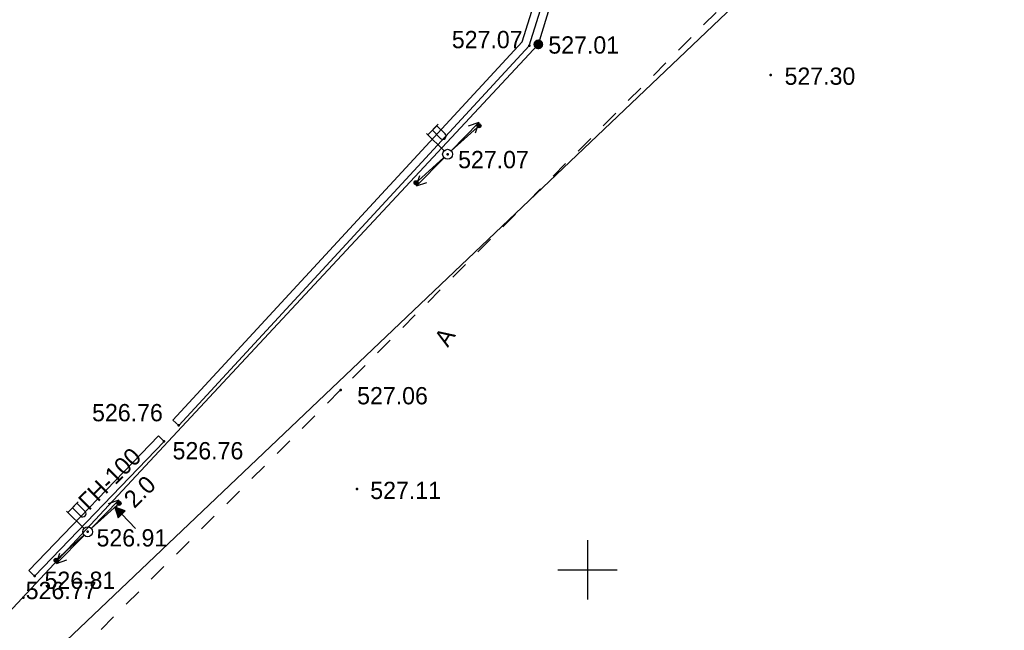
# Model space of a CAD drawing. Header units: millimetres. Extents: x 767170 to 66149698, y -983507 to 2493658.
# Tile 222 of 226: x 2938358 to 2988180, y -662795 to -631878. Entities that reach past the tile are written whole.
import ezdxf

# ---------------------------------------------------------------- set-up
doc = ezdxf.new("R2010")
doc.units = ezdxf.units.MM
doc.linetypes.add('Д_ТРОТ_ТРУБА', pattern=[3, 1.5, -1.5])
doc.linetypes.add('ДОРОГИ_СТРОЯЩ', pattern=[9, 8, -1])
for name, color, linetype in [('(001) Сетка', 92, 'Continuous'), ('(004) Точки рельефа', 7, 'Continuous'), ('(004a) Точки рельефа (отк.)', 7, 'Continuous'), ('(013) Газ', 30, 'ИК_Газопровод -------г--------'), ('(022) Возд. Линии', 7, 'Continuous'), ('(025) Дорога', 7, 'Continuous'), ('(040) Ограда', 7, 'Continuous')]:
    doc.layers.add(name, color=color, linetype=linetype)
doc.layers.add('ВВГ 3х2.5', color=5, linetype='Continuous', lineweight=40)
doc.styles.add('BM-431', font='txt')
doc.styles.add('D-431', font='txt')
doc.styles.get("Standard").update_dxf_attribs({"font": 'isocpeui.ttf'})
doc.linetypes.add('GAZ_VOZDUSH', pattern='A,1,-2,["~",Standard,S=3,R=0,X=-1.5,Y=-1.5],-1,10', length=14)
doc.linetypes.add('ИК_Газопровод -------г--------', pattern='A,9,-0.6,["Г",Standard,S=1.2,R=0,X=0,Y=-0.6],-1.2', length=10.8)
doc.linetypes.add('ОГРАДА_БЕТ', pattern='A,4,["|",Standard,S=0.8,R=0,X=0,Y=-0.8],4', length=8)

# ---------------------------------------------------------------- blocks, each defined once
blk = doc.blocks.new('Setka')
at = {"layer": '(001) Сетка'}
for p, q in [((0, 1.5), (0, -1.5)), ((-1.5, 0), (1.5, 0))]:
    blk.add_line(p, q, dxfattribs=at)
blk = doc.blocks.new('f-flat-7-flat-1')
at = {"layer": '(022) Возд. Линии'}
for points in [[(-1, 0.98), (-0.475, 1.516)], [(-0.179, 0.175), (-1.071, 1.05)]]:
    blk.add_lwpolyline(points, dxfattribs=at)
blk.add_lwpolyline([(-0.123, 0.803), (-0.123, 0.803, 0.414214), (-0.125, 1.033), (-0.545, 1.444), (-0.772, 1.212), (-0.353, 0.801, 0.414214)], format="xyb", close=True, dxfattribs=at)
blk.add_circle((0, 0), 0.25, dxfattribs=at)
blk = doc.blocks.new('S1-flat-8-flat-1')
at = {"layer": '(022) Возд. Линии'}
for p, q in [((0, 0), (-1.4, -1.428)), ((-1.4, -1.428), (-1.229, -0.896)), ((-1.4, -1.428), (-0.872, -1.246))]:
    blk.add_line(p, q, dxfattribs=at)
blk = doc.blocks.new('S2-flat-8-flat-1')
at = {"layer": '(022) Возд. Линии'}
for p, q in [((0, 0), (1.4, 1.428)), ((1.4, 1.428), (0.872, 1.246)), ((1.4, 1.428), (1.229, 0.896))]:
    blk.add_line(p, q, dxfattribs=at)
blk = doc.blocks.new('s3-flat-13-flat-1')
at = {"layer": '(022) Возд. Линии'}
h = blk.add_hatch(dxfattribs=at)
h.set_pattern_fill('ACET-2D-ACET-2D-ANSI31', color=256, scale=0.01, angle=42.107, style=0)
h.set_pattern_definition([(87.10704536, (-32343.111473, -79671.210726), (-0.031709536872, 0.001602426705), [])])
edge = h.paths.add_edge_path()
edge.add_arc((1.41, 1.274), 0.1, 0, 360)
blk.add_lwpolyline([(0, 0), (1.484, 1.341)], dxfattribs=at)
blk.add_circle((1.41, 1.274), 0.1, dxfattribs=at)
blk = doc.blocks.new('s4-flat-13-flat-1')
at = {"layer": '(022) Возд. Линии'}
h = blk.add_hatch(dxfattribs=at)
h.set_pattern_fill('ACET-2D-ACET-2D-ANSI31', color=256, scale=0.01, angle=222.107, style=0)
h.set_pattern_definition([(267.10704536, (-32342.741527, -79670.87637), (0.031709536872, -0.001602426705), [])])
edge = h.paths.add_edge_path()
edge.add_arc((-1.41, -1.274), 0.1, 0, 360)
blk.add_lwpolyline([(0, 0), (-1.484, -1.341)], dxfattribs=at)
blk.add_circle((-1.41, -1.274), 0.1, dxfattribs=at)
blk = doc.blocks.new('prov-s-flat-10-flat-1')
at = {"layer": '(022) Возд. Линии'}
for name, p in [('s3-flat-13-flat-1', (0.184, 0.166)), ('s4-flat-13-flat-1', (-0.186, -0.168))]:
    blk.add_blockref(name, p, dxfattribs=at)
blk = doc.blocks.new('s3-flat-15')
at = {"layer": '(022) Возд. Линии'}
h = blk.add_hatch(dxfattribs=at)
h.set_pattern_fill('ACET-2D-ANSI31', color=256, scale=0.01, angle=42.107, style=0)
h.set_pattern_definition([(87.10704536, (-32324.896473, -79652.092726), (-0.031709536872, 0.001602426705), [])])
edge = h.paths.add_edge_path()
edge.add_arc((1.41, 1.274), 0.1, 0, 360)
blk.add_lwpolyline([(0, 0), (1.484, 1.341)], dxfattribs=at)
blk.add_circle((1.41, 1.274), 0.1, dxfattribs=at)
blk = doc.blocks.new('s4-flat-15')
at = {"layer": '(022) Возд. Линии'}
h = blk.add_hatch(dxfattribs=at)
h.set_pattern_fill('ACET-2D-ANSI31', color=256, scale=0.01, angle=222.107, style=0)
h.set_pattern_definition([(267.10704536, (-32324.526527, -79651.75837), (0.031709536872, -0.001602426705), [])])
edge = h.paths.add_edge_path()
edge.add_arc((-1.41, -1.274), 0.1, 0, 360)
blk.add_lwpolyline([(0, 0), (-1.484, -1.341)], dxfattribs=at)
blk.add_circle((-1.41, -1.274), 0.1, dxfattribs=at)
blk = doc.blocks.new('prov-s-flat-11')
at = {"layer": '(022) Возд. Линии'}
for name, p in [('s3-flat-15', (0.184, 0.166)), ('s4-flat-15', (-0.186, -0.168))]:
    blk.add_blockref(name, p, dxfattribs=at)
blk = doc.blocks.new('S2-flat-10')
at = {"layer": '(022) Возд. Линии'}
for p, q in [((0, 0), (1.4, 1.428)), ((1.4, 1.428), (0.872, 1.246)), ((1.4, 1.428), (1.229, 0.896))]:
    blk.add_line(p, q, dxfattribs=at)
blk = doc.blocks.new('S1-flat-10')
at = {"layer": '(022) Возд. Линии'}
for p, q in [((0, 0), (-1.4, -1.428)), ((-1.4, -1.428), (-1.229, -0.896)), ((-1.4, -1.428), (-0.872, -1.246))]:
    blk.add_line(p, q, dxfattribs=at)
blk = doc.blocks.new('f-flat-9')
at = {"layer": '(022) Возд. Линии'}
for points in [[(-1, 0.98), (-0.475, 1.516)], [(-0.179, 0.175), (-1.071, 1.05)]]:
    blk.add_lwpolyline(points, dxfattribs=at)
blk.add_lwpolyline([(-0.123, 0.803), (-0.123, 0.803, 0.414214), (-0.125, 1.033), (-0.545, 1.444), (-0.772, 1.212), (-0.353, 0.801, 0.414214)], format="xyb", close=True, dxfattribs=at)
blk.add_circle((0, 0), 0.25, dxfattribs=at)
blk = doc.blocks.new('wef-flat-6')
at = {"layer": '(025) Дорога', "linetype": 'Д_ТРОТ_ТРУБА'}
blk.add_hatch(color=0, dxfattribs=at).paths.add_polyline_path([(-1754815.989, -1398303.214), (-1754815.633, -1398302.864), (-1754816.161, -1398302.682)])
at = {"layer": '(022) Возд. Линии', "color": 0}
for points in [[(-1754816.161, -1398302.682), (-1754815.989, -1398303.214)], [(-1754815.11, -1398303.752), (-1754815.811, -1398303.039)]]:
    blk.add_lwpolyline(points, dxfattribs=at)
at = {"layer": '(025) Дорога', "color": 0, "linetype": 'Д_ТРОТ_ТРУБА'}
blk.add_lwpolyline([(-1754815.989, -1398303.214), (-1754815.633, -1398302.864), (-1754816.161, -1398302.682), (-1754815.989, -1398303.214)], close=True, dxfattribs=at)
blk.add_lwpolyline([(-1754815.989, -1398303.214), (-1754815.633, -1398302.864)], dxfattribs=at)
blk = doc.blocks.new('A$C05d28b1e')
at = {"layer": '(013) Газ', "linetype": 'ByBlock'}
h = blk.add_hatch(color=0, dxfattribs=at)
edge = h.paths.add_edge_path()
edge.add_arc((31852, -35564), 250, 0, 360)
at = {"layer": '(004) Точки рельефа', "color": 7, "linetype": 'ByBlock', "lineweight": -2}
for p in [(31852, -35564), (43609, -37106), (27262, -41125), (21855, -53057), (13656, -54857), (12914, -55667), (22677, -58069), (9047, -60243), (6362, -62481)]:
    blk.add_point(p, dxfattribs=at)
at = {"layer": '(004a) Точки рельефа (отк.)', "color": 7, "linetype": 'ByBlock', "lineweight": -2}
for p in [(31392, -35637), (5788, -63569)]:
    blk.add_point(p, dxfattribs=at)
at = {"layer": '(013) Газ', "linetype": 'GAZ_VOZDUSH', "ltscale": 600, "flags": 128}
blk.add_lwpolyline([(139039, 153682), (138885, 152734), (135454, 145357), (130316, 142546), (115842, 109039), (104824, 79051), (99727, 68744), (82201, 34139), (52809, 3628), (56082, -3749), (32593, -24350), (33828, -29046), (31852, -35564), (-6995, -77251), (-10648, -79274), (-22017, -90450), (-29954, -94459), (-74554, -132816), (-76953, -135094)], dxfattribs=at)
at = {"layer": '(025) Дорога', "linetype": 'Д_ТРОТ_ТРУБА', "ltscale": 600, "flags": 128}
blk.add_lwpolyline([(150815, 142076), (135921, 113311), (125552, 93370), (117383, 77821), (104208, 56333), (99627, 49152), (88708, 25275), (72217, 300), (60109, -13961), (40976, -33812), (21855, -53057), (7525, -67385), (-21145, -96032), (-41237, -115998), (-56020, -131074), (-73097, -148290), (-76079, -151266)], dxfattribs=at)
at = {"layer": '(040) Ограда', "linetype": 'ОГРАДА_БЕТ', "ltscale": 600, "flags": 128}
for points in [[(13362, -54586), (31037, -35432), (33051, -28987), (32818, -27483)], [(6074, -62204), (12626, -55390)]]:
    blk.add_lwpolyline(points, dxfattribs=at)
at = {"layer": '(040) Ограда', "ltscale": 600}
for points in [[(13656, -54857), (31392, -35637), (33461, -29018), (33213, -27422)], [(13656, -54857), (13362, -54586)], [(6362, -62481), (12914, -55667)], [(12626, -55390), (12914, -55667)], [(6074, -62204), (6362, -62481)]]:
    blk.add_lwpolyline(points, dxfattribs=at)
at = {"layer": '(001) Сетка', "xscale": 1000, "yscale": 1000, "zscale": 1000}
blk.add_blockref('Setka', (34335, -62169), dxfattribs=at)
at = {"layer": '(022) Возд. Линии', "xscale": 1000, "yscale": 1000, "zscale": 1000}
for name, p in [('prov-s-flat-10-flat-1', (27262, -41125)), ('f-flat-7-flat-1', (27262, -41125)), ('S2-flat-8-flat-1', (27435, -40949)), ('S1-flat-8-flat-1', (27086, -41305)), ('prov-s-flat-11', (9047, -60243)), ('f-flat-9', (9047, -60243)), ('S2-flat-10', (9220, -60067)), ('wef-flat-6', (1754826587, 1398243683)), ('S1-flat-10', (8871, -60423))]:
    blk.add_blockref(name, p, dxfattribs=at)
at = {"layer": '(004) Точки рельефа', "linetype": 'ByBlock', "char_height": 875, "attachment_point": 4, "style": 'D-431'}
for s, insert in [('527.01', (32360, -35600)), ('527.30', (44313, -37179)), ('527.07', (27794, -41403)), ('527.06', (22685, -53358)), ('526.76', (9273, -54215)), ('526.76', (13347, -56143)), ('527.11', (23349, -58152)), ('526.91', (9498, -60554)), ('526.81', (6867, -62702))]:
    blk.add_mtext(s, dxfattribs=dict(at, insert=insert))
at = {"layer": '(004a) Точки рельефа (отк.)', "linetype": 'ByBlock', "char_height": 875, "attachment_point": 4, "style": 'D-431'}
for s, insert in [('527.07', (27477, -35325)), ('526.77', (5913, -63219))]:
    blk.add_mtext(s, dxfattribs=dict(at, insert=insert))
at = {"layer": '(013) Газ', "color": 0, "linetype": 'Continuous', "style": 'BM-431'}
for s, p in [('ГН-100', (9109, -59212)), ('2.0', (11409, -59089))]:
    blk.add_text(s, height=875, rotation=44.5088, dxfattribs=at).set_placement(p)
at = {"layer": '(025) Дорога', "linetype": 'ДОРОГИ_СТРОЯЩ', "style": 'BM-431'}
blk.add_text('A', height=875, rotation=57.4738, dxfattribs=at).set_placement((27275, -50937))
blk = doc.blocks.new('asdaw1234141')
at = {"layer": '(004) Точки рельефа', "color": 7, "linetype": 'ByBlock', "lineweight": -2}
for p in [(29321, 7312), (28579, 6502), (24712, 1926), (22027, -312)]:
    blk.add_point(p, dxfattribs=at)
at = {"layer": '(004a) Точки рельефа (отк.)', "color": 7, "linetype": 'ByBlock', "lineweight": -2}
blk.add_point((21453, -1400), dxfattribs=at)
at = {"layer": '(040) Ограда', "ltscale": 600}
for points in [[(29321, 7312), (29027, 7583)], [(22027, -312), (28579, 6502)], [(28291, 6779), (28579, 6502)], [(21739, -35), (22027, -312)]]:
    blk.add_lwpolyline(points, dxfattribs=at)
at = {"layer": '(040) Ограда', "linetype": 'ОГРАДА_БЕТ', "ltscale": 600, "flags": 128}
blk.add_lwpolyline([(21739, -35), (28291, 6779)], dxfattribs=at)
at = {"layer": '(022) Возд. Линии', "xscale": 1000, "yscale": 1000, "zscale": 1000}
for name, p in [('S2-flat-10', (24885, 2102)), ('prov-s-flat-11', (24712, 1926)), ('f-flat-9', (24712, 1926)), ('wef-flat-6', (1754842252, 1398305852)), ('S1-flat-10', (24536, 1746))]:
    blk.add_blockref(name, p, dxfattribs=at)
at = {"layer": '(004) Точки рельефа', "linetype": 'ByBlock', "char_height": 875, "attachment_point": 4, "style": 'D-431'}
for s, insert in [('526.76', (24938, 7954)), ('526.76', (29012, 6026)), ('526.91', (25163, 1615)), ('526.81', (22532, -533))]:
    blk.add_mtext(s, dxfattribs=dict(at, insert=insert))
at = {"layer": '(004a) Точки рельефа (отк.)', "linetype": 'ByBlock', "insert": (21578, -1050), "char_height": 875, "attachment_point": 4, "style": 'D-431'}
blk.add_mtext('526.77', dxfattribs=at)
at = {"layer": '(013) Газ', "color": 0, "linetype": 'Continuous', "style": 'BM-431'}
for s, p in [('ГН-100', (24774, 2957)), ('2.0', (27074, 3080))]:
    blk.add_text(s, height=875, rotation=44.5088, dxfattribs=at).set_placement(p)
at = {"color": 4, "oblique": 15}
for p in [(7915, -43169, 526510), (-14957, -65237, 525926), (-30354, -80716, 525694), (-52139, -102428, 524466)]:
    blk.add_attdef('Z', p, '', height=1000, rotation=4.8022, dxfattribs=at)

msp = doc.modelspace()

# ---------------------------------------------------------------- block references
at = {"color": 5, "lineweight": 50}
msp.add_blockref('A$C05d28b1e', (2932748.06, -597565.05), dxfattribs=at)

# ---------------------------------------------------------------- next in the draw order: linework, layer by layer
msp.add_lwpolyline([(2845990.74, -753451.75), (2985482.9, -620698.59)])

# ---------------------------------------------------------------- next in the draw order: block references
at = {"layer": 'ВВГ 3х2.5', "color": 1, "lineweight": 40}
msp.add_blockref('asdaw1234141', (2917083.06, -659734.05), dxfattribs=at)

doc.saveas('drawing.dxf')
